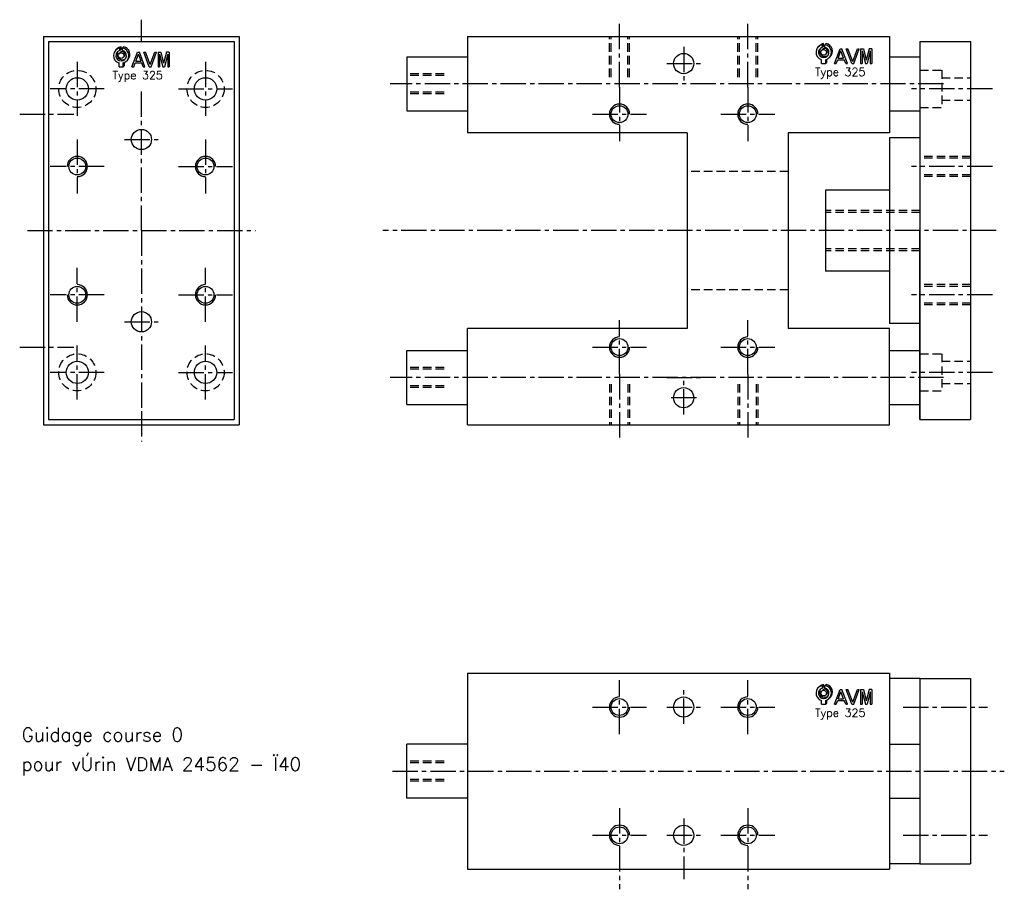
# Model space of a CAD drawing. Extents: x -198 to 94, y -195 to 62.
import ezdxf

# ---------------------------------------------------------------- set-up
doc = ezdxf.new("R2010")
doc.units = 0
doc.header["$LTSCALE"] = 10
doc.linetypes.add('AXES2', pattern=[1.125, 0.75, -0.125, 0.125, -0.125])
doc.linetypes.add('CACHE', pattern=[0.375, 0.25, -0.125])
for name, color, linetype in [('AXES', 1, 'AXES2'), ('CACHES', 2, 'CACHE'), ('FIN', 4, 'CONTINUOUS'), ('FORT', 7, 'CONTINUOUS'), ('OBJETS', 3, 'CONTINUOUS')]:
    doc.layers.add(name, color=color, linetype=linetype)
doc.styles.add('ROMANS', font='romans')

# ---------------------------------------------------------------- blocks, each defined once
blk = doc.blocks.new('ACAD0130')
at = {"layer": 'OBJETS', "color": 8}
for p, q in [((-65.317724, 22.849391), (-62.489297, 25.677818)), ((-54.882696, 28.176025), (-52.054268, 31.004452)), ((-54.882696, 22.063473), (-52.054268, 24.8919)), ((-52.054268, 24.8919), (-52.054268, 31.004452)), ((-48.882696, 28.176025), (-46.054268, 31.004452)), ((-56.832443, 14.36411), (-54.004016, 17.192537)), ((-46.932948, 4.464615), (-44.104521, 7.293042)), ((-46.632696, -18.085638), (-43.804268, -15.257211)), ((-43.804268, -15.257211), (-43.804268, -7.782702)), ((-38.447667, -4.020667), (-35.61924, -1.19224))]:
    blk.add_line(p, q, dxfattribs=at)
at = {"layer": 'OBJETS', "color": 1}
for p, q in [((-54.882696, 22.063473), (-54.882696, 28.176025)), ((-48.882696, 22.063473), (-48.882696, 28.176025)), ((-57.132696, -18.085638), (-57.132696, -8.845909)), ((-57.132696, -18.085638), (-46.632696, -18.085638)), ((-46.632696, -18.085638), (-46.632696, -8.845909))]:
    blk.add_line(p, q, dxfattribs=at)
at = {"layer": 'OBJETS', "color": 7}
for p, q in [((-25.186942, -18.085638), (-11.540892, 18.085638)), ((-15.801745, -4.54065), (-9.181959, 13.006267)), ((-11.540892, 18.085638), (-6.823025, 18.085638)), ((-2.562173, -4.54065), (-9.181959, 13.006267)), ((6.823025, -18.085638), (-6.823025, 18.085638)), ((17.469075, -18.085638), (3.823025, 18.085638)), ((3.823025, 18.085638), (8.098212, 18.085638)), ((19.827771, -13.005638), (8.098212, 18.085638)), ((19.827771, -13.005638), (31.55733, 18.085638)), ((22.186467, -18.085638), (35.832518, 18.085638)), ((31.55733, 18.085638), (35.832518, 18.085638)), ((39.236893, 18.085638), (39.236893, -18.085638)), ((39.236893, 18.085638), (46.0746, 18.085638)), ((43.236893, 13.006267), (43.236893, -18.085638)), ((43.236893, 13.006267), (51.12777, -18.085638)), ((46.0746, 18.085638), (53.12777, -9.705505)), ((60.18094, 18.085638), (53.12777, -9.705505)), ((63.018647, 13.006267), (55.12777, -18.085638)), ((67.018647, 18.085638), (60.18094, 18.085638)), ((63.018647, 13.006267), (63.018647, -18.085638)), ((67.018647, 18.085638), (67.018647, -18.085638)), ((-25.186942, -18.085638), (-20.911755, -18.085638)), ((-20.911755, -18.085638), (-17.310793, -8.54065)), ((-17.310793, -8.54065), (-1.053124, -8.54065)), ((-15.801745, -4.54065), (-2.562173, -4.54065)), ((2.547838, -18.085638), (-1.053124, -8.54065)), ((2.547838, -18.085638), (6.823025, -18.085638)), ((17.469075, -18.085638), (22.186467, -18.085638)), ((39.236893, -18.085638), (43.236893, -18.085638)), ((51.12777, -18.085638), (55.12777, -18.085638)), ((63.018647, -18.085638), (67.018647, -18.085638))]:
    blk.add_line(p, q, dxfattribs=at)
at = {"layer": 'OBJETS', "color": 1}
blk.add_circle((-51.882696, 9.414362), 7, dxfattribs=at)
for radius, start, end in [(19, 99.08472, 253.959558), (19, 286.040442, 80.91528), (13, 103.342364, 76.657636)]:
    blk.add_arc((-51.882696, 9.414362), radius, start, end, dxfattribs=at)
at = {"layer": 'OBJETS', "color": 8}
for radius, start, end in [(19, 99.08472, 135), (19, 315, 80.91528), (13, 143.849883, 306.150117), (7, 315, 135)]:
    blk.add_arc((-49.054268, 12.242789), radius, start, end, dxfattribs=at)

msp = doc.modelspace()

# ---------------------------------------------------------------- linework, layer by layer
at = {"layer": 'AXES'}
for p, q in [((-161.661751, 56), (-161.661751, 62.5)), ((-20, 42.5), (-20, 62.5)), ((18, 42.5), (18, 62.34591)), ((-1, 54.5), (-1, 44.5)), ((-180.661751, 50), (-180.661751, 34)), ((-142.661751, 50), (-142.661751, 34)), ((-6, 49.5), (4, 49.5)), ((-172.661751, 42), (-188.661751, 42)), ((-161.661751, 0), (-161.661751, 41.95054)), ((-150.661751, 42), (-134.661751, 42)), ((76.019971, 43.5), (-88, 43.5)), ((-20, 42.5), (-20, 26.5)), ((18, 42.5), (18, 26.5)), ((90.460629, 42), (66.504803, 42)), ((-197.724296, 34.5), (-181.724296, 34.5)), ((-28, 34.5), (-12, 34.5)), ((-28, 34.5), (-12, 34.5)), ((10, 34.5), (26, 34.5)), ((-180.661751, 27), (-180.661751, 11)), ((-166.661751, 27), (-156.661751, 27)), ((-142.661751, 27), (-142.661751, 11)), ((-172.661751, 19), (-188.661751, 19)), ((-150.661751, 19), (-134.661751, 19)), ((90.460629, 19), (66.504803, 19)), ((-195.45646, 0), (-127.867042, 0)), ((-161.661751, 0), (-161.661751, -53.5)), ((91.581569, 0), (-90.116289, 0)), ((-180.661751, -27), (-180.661751, -11)), ((-142.661751, -27), (-142.661751, -11)), ((-172.661751, -19), (-188.661751, -19)), ((-150.661751, -19), (-134.661751, -19)), ((90.460629, -19), (66.504803, -19)), ((-166.661751, -27), (-156.661751, -27)), ((-20, -42.5), (-20, -26.5)), ((18, -42.5), (18, -26.5)), ((-197.724296, -34.5), (-181.724296, -34.5)), ((-180.661751, -50), (-180.661751, -34)), ((-142.661751, -50), (-142.661751, -34)), ((-28, -34.5), (-12, -34.5)), ((-28, -34.5), (-12, -34.5)), ((10, -34.5), (26, -34.5)), ((-172.661751, -42), (-188.661751, -42)), ((-150.661751, -42), (-134.661751, -42)), ((76.019971, -43.5), (-88, -43.5)), ((-20, -42.5), (-20, -62.5)), ((-6, -43.5), (4, -43.5)), ((18, -42.5), (18, -62.34591)), ((90.460629, -42), (66.504803, -42)), ((-1, -54.5), (-1, -44.5)), ((2.798313, -49.5), (-5.003436, -49.5)), ((-161.661751, -53.5), (-161.661751, -62.5)), ((-20, -149.141175), (-20, -133.141175)), ((18, -149.141175), (18, -133.141175)), ((-1, -146.141175), (-1, -136.141175)), ((-28, -141.141175), (-12, -141.141175)), ((-6, -141.141175), (4, -141.141175)), ((10, -141.141175), (26, -141.141175)), ((64, -141.141175), (89, -141.141175)), ((-87.295641, -160.141175), (94, -160.141175)), ((-20, -171.141175), (-20, -195.141175)), ((18, -171.141175), (18, -195.141175)), ((-1, -174.141175), (-1, -192.141175)), ((-28, -179.141175), (-12, -179.141175)), ((-6, -179.141175), (4, -179.141175)), ((10, -179.141175), (26, -179.141175)), ((64, -179.141175), (89, -179.141175))]:
    msp.add_line(p, q, dxfattribs=at)
at = {"layer": 'CACHES'}
for p, q in [((-23, 45.5), (-23, 57.5)), ((-22.5, 45.5), (-22.5, 57.5)), ((-17.5, 45.5), (-17.5, 57.5)), ((-17, 45.5), (-17, 57.5)), ((15, 45.5), (15, 57.5)), ((15.5, 45.5), (15.5, 57.5)), ((20.5, 45.5), (20.5, 57.5)), ((21, 45.5), (21, 57.5)), ((69, 47.5), (75.5, 47.5)), ((75.5, 47.5), (75.5, 36.5)), ((-72, 46.5), (-83, 46.5)), ((-72, 46), (-83, 46)), ((75.5, 45.3), (84, 45.3)), ((-72, 41), (-83, 41)), ((-72, 40.5), (-83, 40.5)), ((75.5, 38.7), (84, 38.7)), ((69, 36.5), (75.5, 36.5)), ((84, 22), (69, 22)), ((84, 21.5), (69, 21.5)), ((30, 17.5), (0, 17.5)), ((84, 16.5), (69, 16.5)), ((84, 16), (69, 16)), ((69, 6), (41, 6)), ((69, 5.375), (41, 5.375)), ((69, -5.375), (41, -5.375)), ((69, -6), (41, -6)), ((30, -17.5), (0, -17.5)), ((84, -16), (69, -16)), ((84, -16.5), (69, -16.5)), ((84, -21.5), (69, -21.5)), ((84, -22), (69, -22)), ((69, -36.5), (75.5, -36.5)), ((75.5, -36.5), (75.5, -47.5)), ((-72, -40.5), (-83, -40.5)), ((75.5, -38.7), (84, -38.7)), ((-72, -41), (-83, -41)), ((-72, -46), (-83, -46)), ((-72, -46.5), (-83, -46.5)), ((-23, -45.5), (-23, -57.5)), ((-22.5, -45.5), (-22.5, -57.5)), ((-17.5, -45.5), (-17.5, -57.5)), ((-17, -45.5), (-17, -57.5)), ((15, -45.5), (15, -57.5)), ((15.5, -45.5), (15.5, -57.5)), ((20.5, -45.5), (20.5, -57.5)), ((21, -45.5), (21, -57.5)), ((75.5, -45.3), (84, -45.3)), ((69, -47.5), (75.5, -47.5)), ((-72, -157.141175), (-83, -157.141175)), ((-72, -157.641175), (-83, -157.641175)), ((-72, -162.641175), (-83, -162.641175)), ((-72, -163.141175), (-83, -163.141175))]:
    msp.add_line(p, q, dxfattribs=at)
for centre in [(-180.661751, 42), (-142.661751, 42), (-180.661751, -42), (-142.661751, -42)]:
    msp.add_circle(centre, 5.5, dxfattribs=at)
at = {"layer": 'FIN'}
for centre, start, end in [((-20, 34.5), 0, 270), ((18, 34.5), 0, 270), ((-180.661751, 19), 270, 180), ((-142.661751, 19), 0, 270), ((-180.661751, -19), 180, 90), ((-142.661751, -19), 90, 0), ((-20, -34.5), 90, 0), ((18, -34.5), 90, 0), ((-20, -141.141175), 90, 0), ((18, -141.141175), 90, 0), ((-20, -179.141175), 0, 270), ((18, -179.141175), 0, 270)]:
    msp.add_arc(centre, 3, start, end, dxfattribs=at)
at = {"layer": 'FORT'}
for p, q in [((-190.661751, 57.5), (-132.661751, 57.5)), ((-190.661751, 57.5), (-190.661751, 0)), ((-189.161751, 56), (-134.161751, 56)), ((-189.161751, 56), (-189.161751, 0)), ((-134.161751, 56), (-134.161751, 0)), ((-132.661751, 57.5), (-132.661751, 0)), ((-65, 57.5), (-65, 29)), ((-65, 57.5), (60, 57.5)), ((60, 57.5), (60, 29)), ((69, 56), (84, 56)), ((69, 56), (69, 0)), ((69, 56), (69, 0)), ((84, 56), (84, 0)), ((-83, 51.5), (-83, 35.5)), ((-83, 51.5), (-65, 51.5)), ((60, 51.5), (69, 51.5)), ((-83, 35.5), (-65, 35.5)), ((60, 35.5), (69, 35.5)), ((0, 29), (-65, 29)), ((0, 29), (0, 0)), ((60, 29), (30, 29)), ((30, 29), (30, 0)), ((60, 27.5), (60, -27.5)), ((69, 27.5), (60, 27.5)), ((41, 12), (41, -12)), ((60, 12), (41, 12)), ((-190.661751, 0), (-190.661751, -57.5)), ((-189.161751, 0), (-189.161751, -56)), ((-134.161751, 0), (-134.161751, -56)), ((-132.661751, 0), (-132.661751, -57.5)), ((0, 0), (0, -29)), ((30, 0), (30, -29)), ((69, 0), (69, -56)), ((69, -56), (69, 0)), ((84, 0), (84, -56)), ((60, -12), (41, -12)), ((-65, -57.5), (-65, -29)), ((0, -29), (-65, -29)), ((60, -29), (30, -29)), ((69, -27.5), (60, -27.5)), ((60, -57.5), (60, -29)), ((-83, -51.5), (-83, -35.5)), ((-83, -35.5), (-65, -35.5)), ((60, -35.5), (69, -35.5)), ((-83, -51.5), (-65, -51.5)), ((60, -51.5), (69, -51.5)), ((-190.661751, -57.5), (-132.661751, -57.5)), ((-189.161751, -56), (-134.161751, -56)), ((-65, -57.5), (60, -57.5)), ((69, -56), (84, -56)), ((-65, -131.141175), (60, -131.141175)), ((-65, -131.141175), (-65, -160.141175)), ((60, -131.141175), (60, -160.141175)), ((69, -132.641175), (60, -132.641175)), ((69, -132.641175), (84, -132.641175)), ((69, -132.641175), (69, -160.141175)), ((84, -132.641175), (84, -160.141175)), ((-68, -152.141175), (-83, -152.141175)), ((-83, -160.141175), (-83, -152.141175)), ((-65, -152.141175), (-68, -152.141175)), ((60, -152.141175), (69, -152.141175)), ((-83, -168.141175), (-83, -160.141175)), ((-65, -160.141175), (-65, -189.141175)), ((60, -160.141175), (60, -189.141175)), ((69, -160.141175), (69, -187.641175)), ((84, -160.141175), (84, -187.641175)), ((-68, -168.141175), (-83, -168.141175)), ((-65, -168.141175), (-68, -168.141175)), ((60, -168.141175), (69, -168.141175)), ((-65, -189.141175), (60, -189.141175)), ((69, -187.641175), (60, -187.641175)), ((69, -187.641175), (84, -187.641175))]:
    msp.add_line(p, q, dxfattribs=at)
at = {"layer": 'FORT', "color": 0}
msp.add_line((69, -132.72833), (69.087155, -132.641175), dxfattribs=at)
at = {"layer": 'FORT'}
for centre, radius in [((-1, 49.5), 3), ((-180.661751, 42), 3.3), ((-142.661751, 42), 3.3), ((-20, 34.5), 2.5), ((18, 34.5), 2.5), ((-161.661751, 27), 3), ((-180.661751, 19), 2.5), ((-142.661751, 19), 2.5), ((-180.661751, -19), 2.5), ((-142.661751, -19), 2.5), ((-161.661751, -27), 3), ((-20, -34.5), 2.5), ((18, -34.5), 2.5), ((-180.661751, -42), 3.3), ((-142.661751, -42), 3.3), ((-1, -49.5), 3), ((-20, -141.141175), 2.5), ((-1, -141.141175), 3), ((18, -141.141175), 2.5), ((-20, -179.141175), 2.5), ((-1, -179.141175), 3), ((18, -179.141175), 2.5)]:
    msp.add_circle(centre, radius, dxfattribs=at)

# ---------------------------------------------------------------- block references
at = {"layer": 'FORT', "xscale": 0.12, "yscale": 0.12, "zscale": 0.12}
for p in [(-161.444006, 50.740065), (46.711151, 51.681059), (46.711151, -138.158136)]:
    msp.add_blockref('ACAD0130', p, dxfattribs=at)

# ---------------------------------------------------------------- texts
at = {"layer": 'FIN', "style": 'ROMANS'}
for s, height, p in [('Type 325', 2.4, (-170.219732, 44.875071)), ('Type 325', 2.4, (37.935425, 45.816064)), ('Type 325', 2.4, (37.935425, -144.02313)), ('Guidage course 0', 4, (-197.147141, -151.309279)), ('pour vÚrin VDMA 24562 - Ï40', 4, (-197.147141, -160.052432))]:
    msp.add_text(s, height=height, dxfattribs=at).set_placement(p)

doc.saveas('drawing.dxf')
